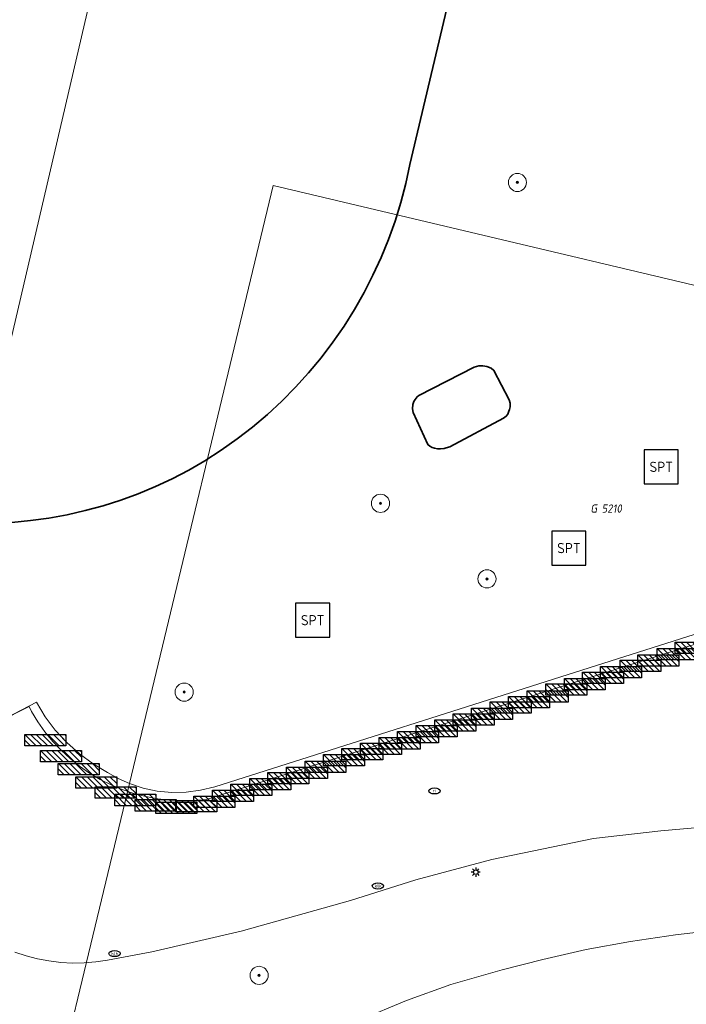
# Model space of a CAD drawing. Header units: metres. Extents: x 253395 to 254027, y 592765 to 593194.
# Tile 45 of 173: x 253452 to 253481, y 592924 to 592967. Entities that reach past the tile are written whole.
import ezdxf
from ezdxf.enums import TextEntityAlignment as Align
from ezdxf.lldxf.tags import DXFTag

# ---------------------------------------------------------------- set-up
doc = ezdxf.new("R2010")
doc.units = ezdxf.units.M
for name, color, linetype, lineweight in [('B-WE-GR-BOOM-S', 254, 'Continuous', 25), ('B-WE-IE-MEUBILAIR-S', 254, 'Continuous', 25), ('B-WE-IE-MEUBILAIR_WEGMEUBILAIR-S', 254, 'Continuous', 25), ('B-WE-KG-GRENS_PERCEEL-G', 254, 'KG-PERCEEL-SO', 18), ('B-WE-KG-GRENS_PERCEEL-S', 254, 'Continuous', 25), ('B-WE-OG-BEBOUWING-GV', 254, 'Continuous', 35), ('B-WE-OG-TERREIN_BEGROEID-GV', 254, 'Continuous', 18), ('B-WE-OG-TERREIN_ERF-GV', 254, 'Continuous', 18), ('B-WE-VH-ONVERHARD_ZAND-GV', 254, 'Continuous', 18), ('B-WE-VH-OPENVERHARDING-GV', 254, 'Continuous', 18)]:
    doc.layers.add(name, color=color, linetype=linetype, lineweight=lineweight)
doc.styles.add('NLCS-ISO', font='txt')
doc.styles.get("Standard").update_dxf_attribs({"font": 'simplex.shx'})
tags = doc.linetypes.add('KG-PERCEEL-SO', pattern='A,5.5,-2,["P",Standard,S=1.8,R=0,X=-0.5,Y=-0.9],-2,5.5,-2,[5,NLCS.SHX,S=0.75,R=0,X=0,Y=0],-2', length=19).pattern_tags.tags
tags[6] = DXFTag(74, 10)

# ---------------------------------------------------------------- blocks, each defined once
blk = doc.blocks.new('SIE-MEUBILAIR_PAAL_LICHTMAST-SO')
for points in [[(-0.62, 0), (-1, 0)], [(-0.71, 0.71), (-0.44, 0.44)], [(0, 1), (0, 0.62)], [(0.44, 0.44), (0.71, 0.71)], [(1, 0), (0.62, 0)], [(-0.71, -0.71), (-0.44, -0.44)], [(0, -0.62), (0, -1)], [(0.44, -0.44), (0.71, -0.71)]]:
    blk.add_lwpolyline(points)
blk.add_circle((0, 0), 0.5)
blk = doc.blocks.new('SIE-MEUBILAIR_PUT_RIOOLPUT-SO')
blk.add_ellipse((0, 0), major_axis=(1.25, 0), ratio=0.54)
at = {"style": 'NLCS-ISO'}
blk.add_text('ri', height=0.75, dxfattribs=at).set_placement((-0.04, 0.07), align=Align.MIDDLE_CENTER)
blk = doc.blocks.new('SIE-MEUBILAIR_PUT_KOLK-SO')
blk.add_ellipse((0, 0), major_axis=(1.25, 0), ratio=0.54)
at = {"style": 'NLCS-ISO'}
blk.add_text('klk', height=0.75, dxfattribs=at).set_placement((0.03, 0), align=Align.MIDDLE_CENTER)
blk = doc.blocks.new('SIE-WEG_FIETSREK-SO')
for p, q in [((-4.5, 1.25), (-2, -1.25)), ((-4.5, 0), (-3.25, -1.25)), ((-3.25, 1.25), (-0.75, -1.25)), ((-2, 1.25), (0.5, -1.25)), ((-0.75, 1.25), (1.75, -1.25)), ((0.5, 1.25), (3, -1.25)), ((1.76, 1.25), (4.26, -1.25)), ((3.01, 1.25), (4.5, -0.24)), ((4.26, 1.25), (4.5, 1.01))]:
    blk.add_line(p, q)
at = {"flags": 128}
blk.add_lwpolyline([(4.51, -1.25), (-4.51, -1.25), (-4.51, 1.25), (4.51, 1.25), (4.51, -1.25)], close=True, dxfattribs=at)
blk = doc.blocks.new('SIE-WEG_SPEELTOESTEL-SO')
at = {"flags": 128}
blk.add_lwpolyline([(-3.75, -3.75), (3.75, -3.75), (3.75, 3.75), (-3.75, 3.75)], close=True, dxfattribs=at)
at = {"style": 'NLCS-ISO'}
blk.add_text('SPT', height=2.25, dxfattribs=at).set_placement((0, 0), align=Align.MIDDLE_CENTER)
blk = doc.blocks.new('SGR-BOOM_GBKN-SO')
at = {"linetype": 'ByBlock', "lineweight": 18}
h = blk.add_hatch(color=0, dxfattribs=at)
h.dxf.hatch_style = 1
edge = h.paths.add_edge_path()
edge.add_arc((0, 0), 0.25, 0, 360)
at = {"color": 0, "linetype": 'ByBlock', "lineweight": 18}
for radius in [2, 0.25]:
    blk.add_circle((0, 0), radius, dxfattribs=at)
at = {"color": 0, "linetype": 'ByBlock', "lineweight": 18, "style": 'NLCS-ISO'}
blk.add_attdef('SOORT', (2.5, 0), '', height=1.5, dxfattribs=at)
blk = doc.blocks.new('SKG-PERCEELNUMMER-SO')
at = {"style": 'NLCS-ISO', "oblique": 10, "flags": 1}
for tag, p in [('GEMEENTECODE', (0, 2.55)), ('PERCEELGROOTTE', (0, -2.45))]:
    blk.add_attdef(tag, text='', height=1.8, dxfattribs=at).set_placement(p, align=Align.MIDDLE_CENTER)
at = {"style": 'NLCS-ISO', "oblique": 10}
blk.add_attdef('SECTIE', text='', height=1.8, dxfattribs=at).set_placement((-0.5, 0), align=Align.MIDDLE_RIGHT)
blk.add_attdef('PERCEELNUMMER', text='', height=1.8, dxfattribs=at).set_placement((0.5, 0), align=Align.MIDDLE_LEFT)

msp = doc.modelspace()

# ---------------------------------------------------------------- linework, layer by layer
at = {"layer": 'B-WE-KG-GRENS_PERCEEL-G'}
for points in [[(253447.573, 592937.306), (253452.126, 592956.82), (253459.592, 592988.824), (253456.443, 592989.624), (253464.014, 593022.093), (253455.694, 593033.685), (253420.466, 593041.708), (253420.757, 593042.948)], [(253493.407, 592965.23), (253490.549, 592953.206), (253462.795, 592959.779), (253456.456, 592933.449)], [(253460.215, 592933.313), (253477.028, 592938.652), (253495.146, 592944.398)], [(253450.694, 592936.172), (253452.362, 592937.031)], [(253452.362, 592937.031), (253452.749, 592936.396), (253453.197, 592935.803), (253453.701, 592935.255), (253454.255, 592934.76), (253454.856, 592934.321), (253455.496, 592933.943)], [(253455.496, 592933.943), (253455.964, 592933.673), (253456.456, 592933.449)], [(253456.456, 592933.449), (253451.718, 592913.764), (253456, 592912.043)], [(253456.456, 592933.449), (253457.062, 592933.248), (253457.688, 592933.116), (253458.324, 592933.057), (253458.963, 592933.07), (253459.596, 592933.156), (253460.215, 592933.313)]]:
    msp.add_lwpolyline(points, dxfattribs=at)
at = {"layer": 'B-WE-OG-BEBOUWING-GV'}
msp.add_lwpolyline([(253451.284, 592944.949), (253452.099, 592945.026), (253452.909, 592945.138), (253453.714, 592945.285), (253454.512, 592945.466), (253455.301, 592945.681), (253456.081, 592945.929), (253456.849, 592946.211), (253457.604, 592946.525), (253458.346, 592946.872), (253459.071, 592947.249), (253459.78, 592947.658), (253460.503, 592948.124), (253461.204, 592948.621), (253461.883, 592949.148), (253462.539, 592949.704), (253463.169, 592950.288), (253463.774, 592950.899), (253464.351, 592951.537), (253464.9, 592952.198), (253465.419, 592952.883), (253465.908, 592953.591), (253466.365, 592954.318), (253466.79, 592955.066), (253467.183, 592955.831), (253467.541, 592956.612), (253467.865, 592957.408), (253468.154, 592958.218), (253468.407, 592959.04), (253468.624, 592959.871), (253468.804, 592960.712), (253480.636, 593010.596)], dxfattribs=at)
msp.add_lwpolyline([(253473.227, 592950.199), (253473.182, 592950.348), (253472.501, 592951.634), (253472.381, 592951.739), (253472.201, 592951.813), (253472.021, 592951.842), (253471.841, 592951.841), (253471.646, 592951.781), (253469.208, 592950.54), (253469.125, 592950.477), (253469.036, 592950.363), (253468.985, 592950.27), (253468.94, 592950.134), (253468.926, 592949.955), (253468.957, 592949.79), (253469.593, 592948.384), (253469.683, 592948.3), (253469.788, 592948.249), (253469.893, 592948.22), (253470.028, 592948.191), (253470.163, 592948.191), (253470.313, 592948.207), (253470.403, 592948.237), (253470.568, 592948.283), (253472.93, 592949.538), (253473.044, 592949.628), (253473.12, 592949.721), (253473.169, 592949.839), (253473.196, 592949.917), (253473.221, 592950.034)], close=True, dxfattribs=at)
at = {"layer": 'B-WE-OG-TERREIN_BEGROEID-GV'}
for points in [[(253481.849, 592931.541), (253479.858, 592931.364), (253476.89, 592931.03), (253472.424, 592930.103), (253469.076, 592929.219), (253466.198, 592928.308), (253461.386, 592926.96), (253457.452, 592926.044), (253455.497, 592925.674), (253454.984, 592925.598), (253454.468, 592925.557), (253453.949, 592925.55), (253453.432, 592925.578), (253452.917, 592925.641), (253452.408, 592925.737), (253451.907, 592925.868), (253451.415, 592926.032)], [(253466.621, 592923.055), (253468.666, 592923.901), (253470.619, 592924.611), (253472.869, 592925.252), (253474.664, 592925.711), (253476.573, 592926.148), (253478.528, 592926.493), (253480.505, 592926.793), (253482.551, 592927.025), (253485.552, 592927.214), (253488.848, 592927.404), (253487.589, 592921.534)]]:
    msp.add_lwpolyline(points, dxfattribs=at)
at = {"layer": 'B-WE-OG-TERREIN_ERF-GV'}
for points in [[(253480.636, 593010.596), (253468.804, 592960.712), (253468.624, 592959.871), (253468.407, 592959.04), (253468.154, 592958.218), (253467.865, 592957.408), (253467.541, 592956.612), (253467.183, 592955.831), (253466.79, 592955.066), (253466.365, 592954.318), (253465.908, 592953.591), (253465.419, 592952.883), (253464.9, 592952.198), (253464.351, 592951.537), (253463.774, 592950.899), (253463.169, 592950.288), (253462.539, 592949.704), (253461.883, 592949.148), (253461.204, 592948.621), (253460.503, 592948.124), (253459.78, 592947.658), (253459.071, 592947.249), (253458.346, 592946.872), (253457.604, 592946.525), (253456.849, 592946.211), (253456.081, 592945.929), (253455.301, 592945.681), (253454.512, 592945.466), (253453.714, 592945.285), (253452.909, 592945.138), (253452.099, 592945.026), (253451.284, 592944.949)], [(253450.672, 592936.156), (253452.05, 592936.849), (253452.153, 592936.624), (253452.431, 592936.164), (253452.742, 592935.725), (253453.082, 592935.308), (253453.451, 592934.916), (253453.846, 592934.551), (253454.265, 592934.214), (253454.708, 592933.908), (253455.17, 592933.633), (253455.651, 592933.392), (253456.147, 592933.184), (253456.657, 592933.012), (253457.177, 592932.876), (253457.706, 592932.777), (253458.24, 592932.715), (253458.778, 592932.69), (253459.315, 592932.703), (253459.851, 592932.754), (253469.213, 592935.725), (253477.288, 592938.295), (253485.41, 592940.872)]]:
    msp.add_lwpolyline(points, dxfattribs=at)
msp.add_lwpolyline([(253468.94, 592950.134), (253468.985, 592950.27), (253469.036, 592950.363), (253469.125, 592950.477), (253469.208, 592950.54), (253471.646, 592951.781), (253471.841, 592951.841), (253472.021, 592951.842), (253472.201, 592951.813), (253472.381, 592951.739), (253472.501, 592951.634), (253473.182, 592950.348), (253473.227, 592950.199), (253473.221, 592950.034), (253473.196, 592949.917), (253473.169, 592949.839), (253473.12, 592949.721), (253473.044, 592949.628), (253472.93, 592949.538), (253470.568, 592948.283), (253470.403, 592948.237), (253470.313, 592948.207), (253470.163, 592948.191), (253470.028, 592948.191), (253469.893, 592948.22), (253469.788, 592948.249), (253469.683, 592948.3), (253469.593, 592948.384), (253468.957, 592949.79), (253468.926, 592949.955)], close=True, dxfattribs=at)
at = {"layer": 'B-WE-VH-ONVERHARD_ZAND-GV'}
msp.add_lwpolyline([(253487.589, 592921.534), (253488.848, 592927.404), (253485.552, 592927.214), (253482.551, 592927.025), (253480.505, 592926.793), (253478.528, 592926.493), (253476.573, 592926.148), (253474.664, 592925.711), (253472.869, 592925.252), (253470.619, 592924.611), (253468.666, 592923.901), (253466.621, 592923.055)], dxfattribs=at)
at = {"layer": 'B-WE-VH-OPENVERHARDING-GV'}
for points in [[(253485.41, 592940.872), (253477.288, 592938.295), (253469.213, 592935.725), (253459.851, 592932.754), (253459.315, 592932.703), (253458.778, 592932.69), (253458.24, 592932.715), (253457.706, 592932.777), (253457.177, 592932.876), (253456.657, 592933.012), (253456.147, 592933.184), (253455.651, 592933.392), (253455.17, 592933.633), (253454.708, 592933.908), (253454.265, 592934.214), (253453.846, 592934.551), (253453.451, 592934.916), (253453.082, 592935.308), (253452.742, 592935.725), (253452.431, 592936.164), (253452.153, 592936.624), (253452.05, 592936.849), (253450.672, 592936.156)], [(253451.415, 592926.032), (253451.907, 592925.868), (253452.408, 592925.737), (253452.917, 592925.641), (253453.432, 592925.578), (253453.949, 592925.55), (253454.468, 592925.557), (253454.984, 592925.598), (253455.497, 592925.674), (253457.452, 592926.044), (253461.386, 592926.96), (253466.198, 592928.308), (253469.076, 592929.219), (253472.424, 592930.103), (253476.89, 592931.03), (253479.858, 592931.364), (253481.849, 592931.541)]]:
    msp.add_lwpolyline(points, dxfattribs=at)

# ---------------------------------------------------------------- block references
at = {"layer": 'B-WE-GR-BOOM-S', "xscale": 0.2, "yscale": 0.2, "zscale": 0.2}
for p in [(253473.544, 592959.916), (253467.515, 592945.788), (253472.202, 592942.462), (253458.871, 592937.477), (253462.17, 592925.005)]:
    msp.add_blockref('SGR-BOOM_GBKN-SO', p, dxfattribs=at)
at = {"layer": 'B-WE-IE-MEUBILAIR-S', "xscale": 0.2, "yscale": 0.2, "zscale": 0.2}
for name, p in [('SIE-MEUBILAIR_PUT_RIOOLPUT-SO', (253469.891, 592933.129)), ('SIE-MEUBILAIR_PAAL_LICHTMAST-SO', (253471.71, 592929.549)), ('SIE-MEUBILAIR_PUT_KOLK-SO', (253467.404, 592928.943)), ('SIE-MEUBILAIR_PUT_KOLK-SO', (253455.807, 592925.969))]:
    msp.add_blockref(name, p, dxfattribs=at)
at = {"layer": 'B-WE-IE-MEUBILAIR_WEGMEUBILAIR-S', "xscale": 0.2, "yscale": 0.2, "zscale": 0.2}
for name, p in [('SIE-WEG_SPEELTOESTEL-SO', (253479.877, 592947.394)), ('SIE-WEG_SPEELTOESTEL-SO', (253475.809, 592943.818)), ('SIE-WEG_SPEELTOESTEL-SO', (253464.527, 592940.644)), ('SIE-WEG_FIETSREK-SO', (253481.396, 592939.43)), ('SIE-WEG_FIETSREK-SO', (253479.746, 592938.874)), ('SIE-WEG_FIETSREK-SO', (253480.594, 592939.149)), ('SIE-WEG_FIETSREK-SO', (253478.111, 592938.361)), ('SIE-WEG_FIETSREK-SO', (253478.964, 592938.633)), ('SIE-WEG_FIETSREK-SO', (253477.318, 592938.102)), ('SIE-WEG_FIETSREK-SO', (253475.694, 592937.587)), ('SIE-WEG_FIETSREK-SO', (253476.512, 592937.831)), ('SIE-WEG_FIETSREK-SO', (253474.882, 592937.285)), ('SIE-WEG_FIETSREK-SO', (253473.253, 592936.805)), ('SIE-WEG_FIETSREK-SO', (253474.057, 592937.037)), ('SIE-WEG_FIETSREK-SO', (253471.618, 592936.273)), ('SIE-WEG_FIETSREK-SO', (253472.431, 592936.526)), ('SIE-WEG_FIETSREK-SO', (253469.992, 592935.757)), ('SIE-WEG_FIETSREK-SO', (253470.81, 592936.012)), ('SIE-WEG_FIETSREK-SO', (253452.76, 592935.357)), ('SIE-WEG_FIETSREK-SO', (253469.168, 592935.489)), ('SIE-WEG_FIETSREK-SO', (253467.538, 592934.983)), ('SIE-WEG_FIETSREK-SO', (253468.358, 592935.222)), ('SIE-WEG_FIETSREK-SO', (253453.443, 592934.658)), ('SIE-WEG_FIETSREK-SO', (253465.912, 592934.477)), ('SIE-WEG_FIETSREK-SO', (253466.719, 592934.752)), ('SIE-WEG_FIETSREK-SO', (253454.23, 592934.079)), ('SIE-WEG_FIETSREK-SO', (253465.093, 592934.193)), ('SIE-WEG_FIETSREK-SO', (253463.46, 592933.693)), ('SIE-WEG_FIETSREK-SO', (253464.275, 592933.926)), ('SIE-WEG_FIETSREK-SO', (253455, 592933.497)), ('SIE-WEG_FIETSREK-SO', (253461.823, 592933.18)), ('SIE-WEG_FIETSREK-SO', (253462.663, 592933.419)), ('SIE-WEG_FIETSREK-SO', (253455.852, 592933.062)), ('SIE-WEG_FIETSREK-SO', (253456.726, 592932.728)), ('SIE-WEG_FIETSREK-SO', (253461.021, 592932.914)), ('SIE-WEG_FIETSREK-SO', (253457.61, 592932.493)), ('SIE-WEG_FIETSREK-SO', (253458.526, 592932.38)), ('SIE-WEG_FIETSREK-SO', (253459.401, 592932.453)), ('SIE-WEG_FIETSREK-SO', (253460.199, 592932.644))]:
    msp.add_blockref(name, p, dxfattribs=at)
at = {"layer": 'B-WE-KG-GRENS_PERCEEL-S', "xscale": 0.2, "yscale": 0.2, "zscale": 0.2}
msp.add_blockref('SKG-PERCEELNUMMER-SO', (253477.152, 592945.559), dxfattribs=at).add_auto_attribs({'PERCEELNUMMER': '5210', 'SECTIE': 'G'})

doc.saveas('drawing.dxf')
